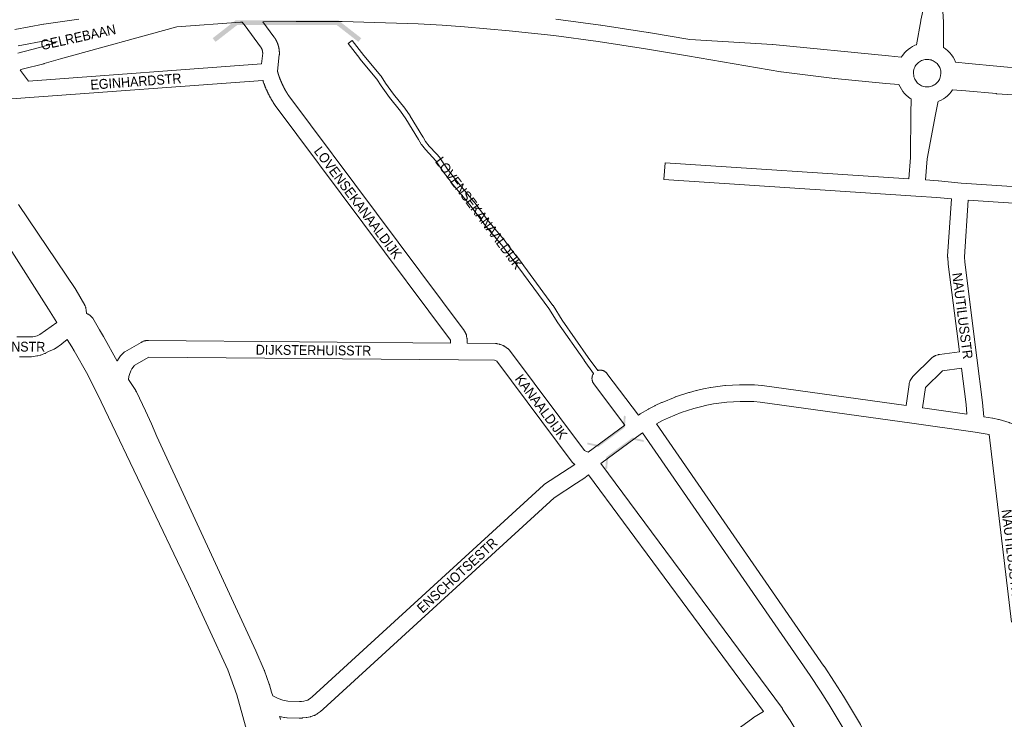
# Model space of a CAD drawing. Header units: metres. Extents: x 123819 to 142731, y 393440 to 405763.
# Tile 211 of 256: x 134926 to 135695, y 397464 to 398010. Entities that reach past the tile are written whole.
import ezdxf
from ezdxf.enums import TextEntityAlignment as Align

# ---------------------------------------------------------------- set-up
doc = ezdxf.new("R2010")
doc.units = ezdxf.units.M
doc.header["$MEASUREMENT"] = 0
for name, color, linetype, lineweight in [('gs-anno-wegen algemeen tekst', 7, 'Continuous', 0), ('gs-knt-aanvullende hoofdweg', 7, 'Continuous', 0), ('gs-knt-hoofdweg', 7, 'Continuous', 0), ('gs-knt-paden', 7, 'Continuous', 0), ('gs-knt-wegen algemeen', 7, 'Continuous', 0), ('gs-symb-viaduct', 7, 'Continuous', 0)]:
    doc.layers.add(name, color=color, linetype=linetype, lineweight=lineweight)
doc.styles.add('Style-Arial', font='arial.ttf')

# ---------------------------------------------------------------- blocks, each defined once
blk = doc.blocks.new('gg0-viaduct_88')
at = {"layer": 'gs-symb-viaduct', "linetype": 'Continuous'}
blk.add_hatch(color=7, dxfattribs=at).paths.add_polyline_path([(-5.576, -1.689), (-5.8, -1.4), (-4, 0), (4, 0), (5.8, -1.4), (5.576, -1.689), (3.875, -0.366), (-3.875, -0.366)])
blk = doc.blocks.new('gg0-viaduct_150')
at = {"layer": 'gs-symb-viaduct', "linetype": 'Continuous', "extrusion": (0, 0, -1)}
blk.add_hatch(color=7, dxfattribs=at).paths.add_polyline_path([(5.58, -1.69), (3.87, -0.37), (-3.87, -0.37), (-5.58, -1.69), (-5.8, -1.4), (-4, 0), (4, 0), (5.8, -1.4)])
blk = doc.blocks.new('gg0-viaduct_151')
at = {"layer": 'gs-symb-viaduct', "linetype": 'Continuous', "extrusion": (0, 0, -1)}
blk.add_hatch(color=7, dxfattribs=at).paths.add_polyline_path([(5.58, -1.69), (3.87, -0.37), (-3.87, -0.37), (-5.58, -1.69), (-5.8, -1.4), (-4, 0), (4, 0), (5.8, -1.4)])

msp = doc.modelspace()

# ---------------------------------------------------------------- linework, layer by layer
at = {"layer": 'gs-knt-aanvullende hoofdweg', "color": 7, "linetype": 'Continuous', "flags": 128}
for points in [[(134923.96, 397762.82), (134936.51, 397762.82), (134939.85, 397763.61), (134941.97, 397764.57), (134955.24, 397773.88)], [(134963.3, 397760.54), (134959.19, 397757.25), (134958.86, 397757), (134954.43, 397753.84), (134954.12, 397753.63), (134953.8, 397753.44), (134953.47, 397753.26), (134953.13, 397753.1), (134948.89, 397751.2), (134946.5, 397749.94), (134946.24, 397749.81), (134946.15, 397749.76), (134946.1, 397749.74), (134946.06, 397749.72), (134945.97, 397749.68), (134945.69, 397749.57), (134943.2, 397748.61), (134942.91, 397748.5), (134942.6, 397748.41), (134942.3, 397748.33), (134940.51, 397747.89), (134940.25, 397747.83), (134940.12, 397747.8), (134940.08, 397747.8), (134939.99, 397747.78), (134939.72, 397747.74), (134935.52, 397747.17), (134935.44, 397747.16), (134935.18, 397747.13), (134935.13, 397747.13), (134934.85, 397747.11), (134934.82, 397747.11), (134934.51, 397747.1), (134926.11, 397747.01)]]:
    msp.add_lwpolyline(points, dxfattribs=at)
at = {"layer": 'gs-knt-hoofdweg', "color": 7, "linetype": 'Continuous', "flags": 128}
for points in [[(134955.24, 397773.88), (134948.91, 397784.29), (134918.27, 397832.31), (134854.49, 397925.68), (134845.5, 397938.84), (134833.95, 397955.62), (134833.86, 397955.75), (134833.73, 397955.94), (134827.83, 397965.47), (134826.51, 397967.6), (134822.13, 397974.67), (134781.74, 398032.27)], [(134925.46, 397865.93), (134970.04, 397799.6), (134970.18, 397799.38), (134970.32, 397799.15), (134977.03, 397787.55), (134977.2, 397787.23), (134977.36, 397786.91), (134977.51, 397786.58), (134977.64, 397786.24), (134977.75, 397785.89), (134977.85, 397785.55), (134977.93, 397785.19), (134978, 397784.84), (134978.05, 397784.48), (134978.08, 397784.12), (134978.1, 397783.76), (134978.53, 397780.83), (134978.89, 397780.72), (134979.25, 397780.59), (134979.61, 397780.44), (134979.96, 397780.28), (134980.3, 397780.1), (134980.63, 397779.91), (134980.95, 397779.69), (134981.27, 397779.47), (134981.57, 397779.23), (134981.86, 397778.97), (134982.13, 397778.7), (134982.39, 397778.42), (134982.64, 397778.12), (134982.88, 397777.82), (134983.09, 397777.5), (134983.3, 397777.17), (134988.61, 397768.15), (134991.64, 397763.01), (134991.74, 397762.84), (135002.39, 397743.69)], [(135107.78, 397439.26), (135105.88, 397446.35), (135105.09, 397449.33), (135095.9, 397483.09), (135088.8, 397502.54), (135058.1, 397569.2), (134989.97, 397712.05), (134979.54, 397733.1), (134968.8, 397751.87), (134966.91, 397754.85), (134963.3, 397760.54)], [(135011.14, 397729.47), (135016.9, 397720.7), (135017.08, 397720.39), (135017.26, 397720.08), (135017.42, 397719.76), (135024.51, 397704.97), (135024.59, 397704.8), (135029.08, 397694.84), (135029.14, 397694.71), (135033.34, 397684.91), (135110.63, 397517.61), (135110.71, 397517.42), (135117.23, 397502.31), (135117.34, 397502.06), (135117.43, 397501.81), (135121.13, 397491.36), (135121.22, 397491.1), (135121.3, 397490.84), (135122.83, 397485.33), (135123.83, 397482.35)], [(135129.16, 397466.19), (135129.85, 397464.1), (135129.93, 397463.84)]]:
    msp.add_lwpolyline(points, dxfattribs=at)
at = {"layer": 'gs-knt-paden', "color": 7, "linetype": 'Continuous', "flags": 128}
msp.add_lwpolyline([(135374.35, 397734.02), (135366.9, 397744.35), (135366.88, 397744.37), (135346.54, 397773.51), (135346.49, 397773.58), (135339.35, 397784.84), (135311.61, 397822.49), (135302.46, 397834.49), (135288.95, 397850.76), (135288.92, 397850.8), (135288.88, 397850.84), (135277.85, 397865.71), (135263.5, 397883.1), (135263.47, 397883.14), (135257.13, 397891.2), (135257.09, 397891.26), (135257.05, 397891.32), (135251.07, 397900.15), (135248.66, 397902.96), (135243.11, 397908.9), (135243.06, 397908.95), (135243.02, 397909), (135239.93, 397912.82), (135239.88, 397912.88), (135239.83, 397912.95), (135239.78, 397913.02), (135239.74, 397913.09), (135237.69, 397916.71), (135227.75, 397932.98), (135223.69, 397938.92), (135215.02, 397949.65), (135214.99, 397949.69), (135214.96, 397949.74), (135208.53, 397958.6), (135208.5, 397958.65), (135208.46, 397958.7), (135205.12, 397963.98), (135191.96, 397979.91), (135191.93, 397979.95), (135182.74, 397991.69, -0.391293), (135182.74, 397991.7), (135185.89, 397994.17, -0.391296), (135185.91, 397994.17), (135195.08, 397982.45), (135208.3, 397966.44), (135208.36, 397966.37), (135208.41, 397966.31), (135208.45, 397966.23), (135211.82, 397960.9), (135218.18, 397952.14), (135226.87, 397941.38), (135226.92, 397941.32), (135226.97, 397941.25), (135231.1, 397935.21), (135231.13, 397935.17), (135231.15, 397935.12), (135241.14, 397918.78), (135241.18, 397918.72), (135243.16, 397915.22), (135246.1, 397911.59), (135251.62, 397905.68), (135251.68, 397905.61), (135254.2, 397902.68), (135254.25, 397902.62), (135254.29, 397902.56), (135254.34, 397902.5), (135260.34, 397893.63), (135266.62, 397885.64), (135280.98, 397868.23), (135281.01, 397868.19), (135281.04, 397868.15), (135292.08, 397853.28), (135305.58, 397837.03), (135305.63, 397836.96), (135314.81, 397824.91), (135314.83, 397824.89), (135342.62, 397787.17), (135342.66, 397787.11), (135342.7, 397787.05), (135349.86, 397775.77), (135370.17, 397746.69), (135377.61, 397736.37)], format="xyb", dxfattribs=at)
at = {"layer": 'gs-knt-wegen algemeen', "color": 7, "linetype": 'Continuous', "flags": 128}
for points in [[(135626.47, 397990.82), (135629.77, 398009.6), (135629.82, 398009.89), (135633.53, 398026.56), (135634.82, 398045.68)], [(135647.81, 398044.83), (135646.52, 398025.6), (135647.52, 398008.32), (135647.52, 398008.14), (135647.53, 398007.97), (135647.6, 397988.59)], [(134922.47, 398002.82), (134944.99, 398006.91), (134945.27, 398006.96), (134972.59, 398010.7)], [(135100.06, 398008.36), (135098.63, 398008.34), (135048.95, 398004.88), (134958.13, 397979.84), (134945.43, 397976.05), (134945.16, 397975.98), (134928.19, 397971.69), (134926.67, 397971.26)], [(135115.08, 397975.78), (135116.02, 397984.13), (135116.02, 397984.22), (135116.01, 397984.31), (135116.01, 397984.39), (135116.01, 397984.48), (135116.01, 397984.56), (135116, 397984.65), (135116, 397984.73), (135115.99, 397984.82), (135115.98, 397984.91), (135115.98, 397984.99), (135115.97, 397985.08), (135115.96, 397985.16), (135115.95, 397985.25), (135115.94, 397985.33), (135115.92, 397985.42), (135115.91, 397985.5), (135115.9, 397985.59), (135115.88, 397985.67), (135115.87, 397985.76), (135115.85, 397985.84), (135115.83, 397985.92), (135115.82, 397986.01), (135115.8, 397986.09), (135115.78, 397986.17), (135115.76, 397986.26), (135115.74, 397986.34), (135115.71, 397986.42), (135115.69, 397986.51), (135115.67, 397986.59), (135115.64, 397986.67), (135115.62, 397986.75), (135115.59, 397986.83), (135115.56, 397986.92), (135115.53, 397987), (135115.5, 397987.08), (135115.48, 397987.16), (135115.44, 397987.24), (135115.41, 397987.32), (135115.38, 397987.4), (135115.35, 397987.48), (135115.31, 397987.56), (135115.28, 397987.63), (135115.24, 397987.71), (135115.21, 397987.79), (135115.17, 397987.87), (135115.13, 397987.94), (135115.1, 397988.02), (135115.06, 397988.1), (135115.02, 397988.17), (135114.98, 397988.25), (135114.93, 397988.32), (135114.89, 397988.4), (135114.85, 397988.47), (135114.81, 397988.55), (135114.76, 397988.62), (135114.72, 397988.69), (135114.67, 397988.77), (135114.62, 397988.84), (135114.58, 397988.91), (135114.53, 397988.98), (135114.48, 397989.05), (135114.43, 397989.12), (135114.38, 397989.19), (135114.33, 397989.26), (135102.21, 398005.48), (135100.06, 398008.36)], [(135622.27, 397948.47), (135621.62, 397948.87), (135619.98, 397950.06), (135618.46, 397951.39), (135617.05, 397952.85), (135615.77, 397954.42), (135614.63, 397956.1), (135613.63, 397957.86), (135612.8, 397959.7), (135602.65, 397960.66), (135562.68, 397964.47), (135562.51, 397964.49), (135520.73, 397969.62), (135520.43, 397969.66), (135447.7, 397982.04), (135414.99, 397987.49), (135377.98, 397993.26), (135343.25, 397997.9), (135308.42, 398001.75), (135273.49, 398004.81), (135256.03, 398006.04), (135237.34, 398007.14), (135178.03, 398008.99), (135142.04, 398009.05), (135116.12, 398008.63)], [(135116.12, 398008.63), (135124.76, 397997.05), (135124.83, 397996.96), (135124.9, 397996.87), (135124.96, 397996.77), (135125.03, 397996.68), (135125.09, 397996.59), (135125.16, 397996.5), (135125.22, 397996.4), (135125.29, 397996.31), (135125.35, 397996.22), (135125.41, 397996.12), (135125.48, 397996.03), (135125.54, 397995.94), (135125.6, 397995.84), (135125.66, 397995.75), (135125.72, 397995.65), (135125.78, 397995.55), (135125.84, 397995.46), (135125.9, 397995.36), (135125.96, 397995.26), (135126.02, 397995.17), (135126.07, 397995.07), (135126.13, 397994.97), (135126.19, 397994.87), (135126.24, 397994.78), (135126.3, 397994.68), (135126.35, 397994.58), (135126.41, 397994.48), (135126.46, 397994.38), (135126.52, 397994.28), (135126.57, 397994.18), (135126.62, 397994.08), (135126.67, 397993.98), (135126.72, 397993.88), (135126.77, 397993.78), (135126.82, 397993.68), (135126.87, 397993.58), (135126.92, 397993.47), (135126.97, 397993.37), (135127.02, 397993.27), (135127.07, 397993.17), (135127.11, 397993.06), (135127.16, 397992.96), (135127.21, 397992.86), (135127.25, 397992.75), (135127.3, 397992.65), (135127.34, 397992.55), (135127.38, 397992.44), (135127.43, 397992.34), (135127.47, 397992.23), (135127.51, 397992.13), (135127.55, 397992.02), (135127.59, 397991.92), (135127.64, 397991.81), (135127.68, 397991.7), (135127.71, 397991.6), (135127.75, 397991.49), (135127.79, 397991.39), (135127.83, 397991.28), (135127.87, 397991.17), (135127.9, 397991.07), (135127.94, 397990.96), (135127.97, 397990.85), (135128.01, 397990.74), (135128.04, 397990.64), (135128.08, 397990.53), (135128.11, 397990.42), (135128.14, 397990.31), (135128.17, 397990.2), (135128.21, 397990.09), (135128.24, 397989.99), (135128.27, 397989.88), (135128.3, 397989.77), (135128.33, 397989.66), (135128.35, 397989.55), (135128.38, 397989.44), (135128.41, 397989.33), (135128.44, 397989.22), (135128.46, 397989.11), (135128.49, 397989), (135128.51, 397988.89), (135128.54, 397988.78), (135128.56, 397988.67), (135128.58, 397988.56), (135128.61, 397988.45), (135128.63, 397988.34), (135128.65, 397988.22), (135128.67, 397988.11), (135128.69, 397988), (135128.71, 397987.89), (135128.73, 397987.78), (135128.75, 397987.67), (135128.77, 397987.56), (135128.79, 397987.45), (135128.8, 397987.33), (135128.82, 397987.22), (135128.83, 397987.11), (135128.85, 397987), (135128.86, 397986.88), (135128.88, 397986.77), (135128.89, 397986.66), (135128.9, 397986.55), (135128.92, 397986.44), (135128.93, 397986.32), (135128.94, 397986.21), (135128.95, 397986.1), (135128.96, 397985.99), (135128.97, 397985.87), (135128.98, 397985.76), (135128.99, 397985.65), (135128.99, 397985.53), (135129, 397985.42), (135129.01, 397985.31), (135129.01, 397985.2), (135129.02, 397985.08), (135129.02, 397984.97), (135129.02, 397984.86), (135129.03, 397984.74), (135129.03, 397984.63), (135129.03, 397984.52), (135129.03, 397984.4), (135129.04, 397984.29), (135129.04, 397984.18), (135129.04, 397984.06), (135129.03, 397983.95), (135129.03, 397983.84), (135129.03, 397983.73), (135129.03, 397983.61), (135129.02, 397983.5), (135129.01, 397983.24), (135128.99, 397982.98), (135127.55, 397970.18), (135127.59, 397970.02), (135127.64, 397969.86), (135127.68, 397969.7), (135127.73, 397969.55), (135127.77, 397969.39), (135127.82, 397969.23), (135127.87, 397969.07), (135127.92, 397968.91), (135127.96, 397968.75), (135128.01, 397968.59), (135128.06, 397968.43), (135128.11, 397968.27), (135128.16, 397968.12), (135128.21, 397967.96), (135128.26, 397967.8), (135128.31, 397967.64), (135128.36, 397967.48), (135128.41, 397967.32), (135128.46, 397967.17), (135128.52, 397967.01), (135128.57, 397966.85), (135128.62, 397966.69), (135128.67, 397966.54), (135128.73, 397966.38), (135128.78, 397966.22), (135128.84, 397966.07), (135128.89, 397965.91), (135128.95, 397965.75), (135129, 397965.6), (135129.06, 397965.44), (135129.11, 397965.28), (135129.17, 397965.13), (135129.23, 397964.97), (135129.29, 397964.82), (135129.34, 397964.66), (135129.4, 397964.51), (135129.46, 397964.35), (135129.52, 397964.2), (135129.58, 397964.04), (135129.64, 397963.89), (135129.7, 397963.73), (135129.76, 397963.58), (135129.82, 397963.42), (135129.88, 397963.27), (135129.94, 397963.11), (135130.01, 397962.96), (135130.07, 397962.81), (135130.13, 397962.65), (135130.19, 397962.5), (135130.26, 397962.35), (135130.32, 397962.19), (135130.39, 397962.04), (135130.45, 397961.89), (135130.52, 397961.73), (135130.58, 397961.58), (135130.65, 397961.43), (135130.71, 397961.28), (135130.78, 397961.13), (135130.85, 397960.97), (135130.91, 397960.82), (135130.98, 397960.67), (135131.05, 397960.52), (135131.12, 397960.37), (135131.19, 397960.22), (135131.26, 397960.07), (135131.33, 397959.92), (135131.4, 397959.76), (135131.47, 397959.62), (135131.54, 397959.47), (135131.61, 397959.31), (135131.68, 397959.16), (135131.75, 397959.02), (135131.82, 397958.87), (135131.9, 397958.72), (135131.97, 397958.57), (135132.04, 397958.42), (135132.12, 397958.27), (135132.19, 397958.12), (135132.27, 397957.97), (135132.34, 397957.83), (135132.41, 397957.68), (135132.49, 397957.53), (135132.57, 397957.38), (135132.64, 397957.23), (135132.72, 397957.09), (135132.8, 397956.94), (135132.87, 397956.79), (135132.95, 397956.65), (135133.03, 397956.5), (135133.11, 397956.35), (135133.19, 397956.21), (135133.26, 397956.06), (135133.34, 397955.92), (135133.42, 397955.77), (135133.5, 397955.62), (135133.58, 397955.48), (135133.67, 397955.34), (135133.75, 397955.19), (135133.83, 397955.05), (135133.91, 397954.9), (135133.99, 397954.76), (135134.08, 397954.61), (135134.16, 397954.47), (135134.24, 397954.33), (135134.33, 397954.18), (135134.41, 397954.04), (135134.49, 397953.9), (135134.58, 397953.76), (135134.66, 397953.61), (135134.75, 397953.47), (135134.84, 397953.33), (135134.92, 397953.19), (135135.01, 397953.04), (135135.1, 397952.9), (135135.18, 397952.76), (135135.27, 397952.62), (135135.36, 397952.48), (135135.45, 397952.34), (135135.54, 397952.2), (135135.62, 397952.06), (135135.71, 397951.92), (135135.8, 397951.78), (135135.89, 397951.64), (135135.98, 397951.5), (135136.07, 397951.36), (135136.17, 397951.22), (135136.26, 397951.08), (135136.35, 397950.95), (135273.29, 397767.6), (135273.44, 397767.38), (135273.59, 397767.16), (135273.73, 397766.93), (135273.85, 397766.7), (135274.6, 397765.26), (135274.73, 397764.99), (135274.85, 397764.71), (135274.96, 397764.43), (135275.05, 397764.14), (135275.13, 397763.85), (135275.2, 397763.56), (135275.25, 397763.26), (135275.5, 397761.66), (135275.54, 397761.4), (135275.56, 397761.13), (135275.57, 397760.87), (135275.58, 397760.6), (135275.55, 397757.69), (135297.75, 397757.45), (135298.07, 397757.44), (135298.39, 397757.41), (135298.7, 397757.37), (135299.01, 397757.31), (135300.69, 397756.96), (135300.97, 397756.89), (135301.25, 397756.82), (135301.52, 397756.73), (135301.79, 397756.63), (135303.75, 397755.84), (135304.02, 397755.72), (135304.29, 397755.59), (135304.55, 397755.45), (135304.8, 397755.3), (135305.05, 397755.13), (135307.11, 397753.69), (135307.35, 397753.51), (135307.58, 397753.33), (135307.8, 397753.13), (135308.02, 397752.92), (135308.22, 397752.71), (135308.41, 397752.48), (135308.59, 397752.25), (135367.15, 397673.94), (135370, 397672.53)], [(135344.9, 398010.81), (135379.78, 398006.15), (135379.92, 398006.13), (135417.03, 398000.35), (135417.1, 398000.34), (135449.51, 397994.94), (135514.1, 397990.99), (135514.34, 397990.97), (135604.73, 397982.06), (135614.6, 397981.09), (135615.75, 397982.78), (135617.04, 397984.37), (135618.47, 397985.85), (135620.02, 397987.19), (135621.68, 397988.4), (135623.44, 397989.46), (135625.28, 397990.36), (135626.47, 397990.82)], [(134924.91, 397984.29), (134941.84, 397988.57), (134954.47, 397992.34), (134954.56, 397992.37), (134947.17, 397994.08), (134924.99, 397990.05)], [(135647.6, 397988.59), (135649.17, 397987.51), (135650.84, 397986.12), (135652.37, 397984.57), (135653.76, 397982.9), (135654.99, 397981.1), (135656.05, 397979.2), (135656.93, 397977.21), (135666.98, 397976.26), (135733.46, 397969.92)], [(135633.26, 397958.02), (135634.27, 397957.92), (135634.28, 397957.92), (135634.28, 397957.92), (135635.3, 397957.92), (135636.32, 397958), (135637.23, 397958.17), (135638.12, 397958.42), (135638.98, 397958.75), (135639.82, 397959.14), (135640.61, 397959.61), (135641.37, 397960.14), (135642.07, 397960.74), (135642.72, 397961.4), (135643.32, 397962.11), (135643.84, 397962.86), (135644.31, 397963.66), (135644.7, 397964.5), (135645.31, 397966.65), (135645.5, 397968.67), (135645.37, 397970.41), (135645.17, 397971.31), (135644.91, 397972.18), (135644.56, 397973.03), (135644.15, 397973.85), (135643.67, 397974.63), (135643.12, 397975.37), (135642.51, 397976.06), (135641.85, 397976.69), (135641.13, 397977.26), (135640.37, 397977.77), (135639.57, 397978.22), (135638.73, 397978.59), (135637.83, 397978.9), (135636.92, 397979.12), (135635.99, 397979.27), (135635.04, 397979.33), (135634.1, 397979.31), (135633.16, 397979.21), (135632.23, 397979.02), (135631.31, 397978.75), (135630.43, 397978.4), (135629.57, 397977.98), (135628.76, 397977.47), (135628, 397976.9), (135627.29, 397976.27), (135626.64, 397975.57), (135626.05, 397974.82), (135625.54, 397974.01), (135625.09, 397973.17), (135624.73, 397972.29), (135624.24, 397970.36), (135624.1, 397968.62), (135624.27, 397966.6), (135624.48, 397965.69), (135624.78, 397964.81), (135625.15, 397963.95), (135625.59, 397963.12), (135626.1, 397962.34), (135626.68, 397961.61), (135627.32, 397960.93), (135628.02, 397960.31), (135628.77, 397959.75), (135629.57, 397959.26), (135630.4, 397958.84), (135631.27, 397958.49), (135632.26, 397958.21), (135633.26, 397958.02)], [(134926.67, 397971.26), (134926.85, 397971.06), (134927.04, 397970.81), (134933.23, 397962.49), (135115.08, 397975.78)], [(135262.53, 397757.82), (135262.55, 397760.19), (135262.55, 397760.21), (135262.54, 397760.23), (135125.81, 397943.3), (135125.71, 397943.43), (135125.62, 397943.57), (135125.43, 397943.85), (135125.25, 397944.13), (135125.06, 397944.41), (135124.88, 397944.7), (135124.7, 397944.98), (135124.52, 397945.26), (135124.34, 397945.55), (135124.16, 397945.83), (135123.98, 397946.12), (135123.81, 397946.4), (135123.63, 397946.69), (135123.46, 397946.98), (135123.29, 397947.27), (135123.12, 397947.56), (135122.95, 397947.85), (135122.78, 397948.14), (135122.61, 397948.43), (135122.45, 397948.72), (135122.28, 397949.01), (135122.12, 397949.31), (135121.96, 397949.6), (135121.8, 397949.9), (135121.64, 397950.19), (135121.48, 397950.49), (135121.32, 397950.78), (135121.17, 397951.08), (135121.01, 397951.38), (135120.86, 397951.68), (135120.71, 397951.98), (135120.56, 397952.28), (135120.41, 397952.58), (135120.26, 397952.88), (135120.11, 397953.18), (135119.96, 397953.48), (135119.82, 397953.79), (135119.68, 397954.09), (135119.53, 397954.4), (135119.39, 397954.7), (135119.25, 397955.01), (135119.12, 397955.31), (135118.98, 397955.62), (135118.84, 397955.93), (135118.71, 397956.23), (135118.58, 397956.54), (135118.44, 397956.85), (135118.31, 397957.16), (135118.18, 397957.47), (135118.06, 397957.78), (135117.93, 397958.09), (135117.8, 397958.4), (135117.68, 397958.72), (135117.56, 397959.03), (135117.44, 397959.34), (135117.32, 397959.65), (135117.2, 397959.97), (135117.08, 397960.28), (135116.96, 397960.6), (135116.85, 397960.91), (135116.74, 397961.23), (135116.63, 397961.54), (135116.62, 397961.55), (135116.62, 397961.55), (135116.51, 397961.86), (135116.4, 397962.18), (135116.3, 397962.5), (135116.19, 397962.81)], [(135715.1, 397950.9), (135688.82, 397952.6), (135688.6, 397952.61), (135665.1, 397954.93), (135654.67, 397955.62), (135653.49, 397953.98), (135652.18, 397952.44), (135650.74, 397951.02), (135649.18, 397949.73), (135647.52, 397948.58), (135645.77, 397947.57), (135643.94, 397946.71), (135643.26, 397946.46)], [(135620.51, 397886.07), (135621.84, 397902.85), (135622.11, 397938.26), (135622.17, 397947.15), (135622.18, 397947.43), (135622.2, 397947.71), (135622.27, 397948.47)], [(135643.26, 397946.46), (135643.21, 397945.98), (135643.18, 397945.68), (135643.13, 397945.37), (135641.41, 397936.35), (135634.81, 397901.7), (135633.5, 397885.22)], [(135633.5, 397885.22), (135643.39, 397884.58), (135643.63, 397884.55), (135661.29, 397882.73), (135907.65, 397866.5), (135907.91, 397866.47), (135908.18, 397866.44), (135908.44, 397866.39), (135908.71, 397866.34), (135912.6, 397865.42), (135912.84, 397865.36), (135913.07, 397865.3), (135920.7, 397862.89), (135920.95, 397862.8), (135921.19, 397862.71), (135921.44, 397862.61), (135921.67, 397862.49), (135946.64, 397849.89), (136015.5, 397816.4), (136018.49, 397814.94)], [(135659.94, 397751.08), (135651.24, 397819.42), (135651.21, 397819.72), (135650.8, 397824.73), (135650.79, 397824.97), (135650.78, 397825.22), (135650.78, 397825.46), (135650.79, 397825.7), (135653.82, 397870.41)], [(135666.8, 397869.32), (135663.82, 397825.31), (135664.17, 397820.92), (135673.68, 397746.32), (135678.05, 397711.47), (135678.06, 397711.3), (135679.16, 397700.33)], [(135935.04, 397841.16), (135916.28, 397850.63), (135909.39, 397852.81), (135906.25, 397853.54), (135666.8, 397869.32)], [(135002.39, 397743.69), (135002.76, 397744.32), (135002.81, 397744.41), (135002.92, 397744.59), (135002.98, 397744.67), (135005.06, 397747.8), (135005.24, 397748.06), (135005.43, 397748.3), (135005.64, 397748.54), (135005.85, 397748.77), (135007.14, 397750.07), (135007.34, 397750.27), (135007.56, 397750.46), (135007.78, 397750.64), (135008.01, 397750.81), (135008.25, 397750.97), (135008.5, 397751.12), (135021.04, 397758.39), (135021.29, 397758.53), (135021.55, 397758.66), (135021.82, 397758.77), (135023.05, 397759.28), (135023.32, 397759.39), (135023.59, 397759.48), (135023.87, 397759.56), (135024.16, 397759.63), (135024.44, 397759.68), (135024.73, 397759.72), (135026.05, 397759.89), (135026.34, 397759.92), (135026.63, 397759.94), (135026.92, 397759.94)], [(135026.92, 397759.94), (135262.53, 397757.82)], [(135268.92, 397744.74), (135268.91, 397744.74), (135027.23, 397746.92), (135027.21, 397746.91), (135027.19, 397746.91), (135015.77, 397740.29), (135015.54, 397740.05), (135013.93, 397737.63), (135013.05, 397736.12), (135011.9, 397733.3), (135011.48, 397731.83), (135011.14, 397729.47)], [(135409.33, 397701.54), (135410.14, 397702.14), (135410.35, 397702.29), (135410.53, 397702.4), (135410.76, 397702.54), (135417.18, 397706.24), (135417.42, 397706.37), (135422.29, 397708.9), (135422.51, 397709.01), (135427.46, 397711.36), (135427.62, 397711.43), (135427.79, 397711.5), (135437.94, 397715.66), (135438.16, 397715.74), (135438.39, 397715.82), (135448.82, 397719.22), (135448.99, 397719.27), (135449.16, 397719.32), (135454.46, 397720.73), (135454.69, 397720.79), (135460.04, 397722.01), (135460.27, 397722.06), (135465.66, 397723.08), (135465.83, 397723.11), (135466.01, 397723.14), (135476.88, 397724.59), (135477.12, 397724.62), (135477.36, 397724.64), (135488.31, 397725.29), (135488.54, 397725.3), (135488.78, 397725.31), (135499.75, 397725.16), (135499.93, 397725.16), (135500.11, 397725.15), (135505.58, 397724.78), (135505.81, 397724.76), (135506.04, 397724.73), (135618.3, 397708.98), (135620.61, 397725.39), (135620.65, 397725.66), (135620.71, 397725.93), (135620.78, 397726.2), (135621.11, 397727.42), (135621.2, 397727.71), (135621.3, 397727.99), (135621.41, 397728.28), (135621.54, 397728.55), (135621.67, 397728.82), (135621.83, 397729.08), (135621.99, 397729.34), (135623.1, 397730.99), (135623.25, 397731.2), (135623.41, 397731.41), (135623.57, 397731.61), (135623.75, 397731.8), (135623.93, 397731.99), (135637.93, 397745.78), (135638.12, 397745.96), (135638.32, 397746.13), (135638.53, 397746.3), (135639.49, 397747.04), (135639.73, 397747.22), (135639.98, 397747.38), (135640.23, 397747.54), (135640.5, 397747.68), (135640.77, 397747.81), (135641.04, 397747.93), (135641.32, 397748.03), (135643.2, 397748.68), (135643.45, 397748.76), (135643.7, 397748.83), (135643.95, 397748.89), (135644.21, 397748.95), (135644.46, 397748.99), (135659.94, 397751.08)], [(135268.93, 397744.74), (135268.92, 397744.74), (135268.92, 397744.74)], [(135268.93, 397744.74), (135268.92, 397744.74), (135268.92, 397744.74)], [(135359.71, 397663.1), (135359.71, 397663.11), (135359.44, 397663.26), (135359.19, 397663.43), (135358.94, 397663.6), (135358.7, 397663.79), (135358.47, 397664), (135358.25, 397664.21), (135358.04, 397664.43), (135357.84, 397664.66), (135357.65, 397664.9), (135298.79, 397743.62), (135298.19, 397744.04), (135297.47, 397744.33), (135296.97, 397744.43), (135268.93, 397744.74)], [(135661.58, 397738.16), (135646.86, 397736.17), (135646.66, 397736.1), (135633.53, 397723.17), (135633.42, 397723.01)], [(135665.88, 397702.29), (135665.12, 397709.93), (135661.58, 397738.16)], [(135398.85, 397693.81), (135374.4, 397726.26), (135374.22, 397726.52), (135374.04, 397726.79), (135373.88, 397727.07), (135373.74, 397727.35), (135373.61, 397727.64), (135373.49, 397727.94), (135373.39, 397728.24), (135373.3, 397728.55), (135373.23, 397728.86), (135373.17, 397729.17), (135373.13, 397729.49), (135373.1, 397729.81), (135373.09, 397730.13), (135373.1, 397730.45), (135373.12, 397730.77), (135373.15, 397731.08), (135373.21, 397731.4), (135373.27, 397731.71), (135373.36, 397732.02), (135373.45, 397732.32), (135373.57, 397732.62), (135373.69, 397732.92), (135373.84, 397733.2), (135373.99, 397733.48), (135374.16, 397733.75), (135374.34, 397734.02), (135374.35, 397734.02)], [(135377.61, 397736.37), (135377.66, 397736.39), (135377.97, 397736.48), (135378.28, 397736.55), (135378.6, 397736.61), (135378.91, 397736.65), (135379.23, 397736.68), (135379.55, 397736.69), (135379.87, 397736.68), (135380.19, 397736.66), (135380.51, 397736.62), (135380.82, 397736.57), (135381.13, 397736.5), (135381.44, 397736.42), (135381.75, 397736.32), (135382.05, 397736.21), (135382.34, 397736.08), (135382.63, 397735.94), (135382.9, 397735.79), (135383.18, 397735.62), (135383.44, 397735.44), (135383.69, 397735.24), (135383.94, 397735.03), (135384.17, 397734.82), (135384.39, 397734.59), (135384.6, 397734.35), (135384.8, 397734.1), (135409.33, 397701.54)], [(135633.42, 397723.01), (135631.19, 397707.17), (135665.88, 397702.29)], [(135683.15, 397686.5), (135672.21, 397688.25), (135622.93, 397695.18), (135504.46, 397711.8), (135499.4, 397712.15), (135488.85, 397712.28), (135478.37, 397711.65), (135467.91, 397710.26), (135462.81, 397709.29), (135457.7, 397708.12), (135452.68, 397706.79), (135442.65, 397703.51), (135432.88, 397699.52), (135428.19, 397697.3), (135423.55, 397694.89), (135423.38, 397694.79)], [(135679.16, 397700.33), (135685.74, 397699.27), (135685.96, 397699.23), (135686.18, 397699.19), (135690.54, 397698.17), (135690.94, 397698.07), (135698.74, 397695.72), (135698.99, 397695.64), (135699.24, 397695.55), (135727.4, 397684.5), (135727.63, 397684.4), (135738.52, 397679.65), (135738.67, 397679.59), (135738.82, 397679.51), (135831.66, 397633.22)], [(135370, 397672.53), (135398.85, 397693.81)], [(135423.38, 397694.79), (135554.24, 397505.57), (135554.33, 397505.43), (135562.41, 397493.1), (135562.46, 397493.01), (135569.34, 397482.11), (135569.42, 397481.98), (135582.66, 397459.87), (135582.74, 397459.74), (135589.1, 397448.54), (135589.18, 397448.4), (135601.38, 397425.7), (135601.45, 397425.57), (135607.28, 397414.07), (135607.37, 397413.89), (135607.46, 397413.7), (135641.55, 397334.32), (135693.44, 397214.14)], [(135411.87, 397687.24), (135380.02, 397663.74)], [(135411.88, 397687.24), (135411.87, 397687.24), (135411.87, 397687.24)], [(135411.88, 397687.24), (135411.87, 397687.24), (135411.87, 397687.24)], [(135412.47, 397687.68), (135411.88, 397687.24)], [(135682.1, 397207.56), (135681.75, 397208.37), (135681.74, 397208.39), (135629.59, 397329.17), (135629.59, 397329.18), (135595.58, 397408.37), (135589.87, 397419.6), (135577.74, 397442.17), (135571.46, 397453.25), (135558.29, 397475.23), (135551.48, 397486.02), (135543.49, 397498.23), (135412.47, 397687.68)], [(135700.73, 397539.82), (135683.15, 397686.5)], [(135123.83, 397482.35), (135128.17, 397480.3), (135131.84, 397478.95), (135133.12, 397478.6), (135134.42, 397478.38), (135135.73, 397478.28), (135144.7, 397477.97), (135146.23, 397478.03), (135148.1, 397478.24), (135149.96, 397478.63), (135151.21, 397479.06), (135151.47, 397479.21), (135153.32, 397480.55), (135154.61, 397481.61), (135335.27, 397646.96), (135335.46, 397647.13), (135335.67, 397647.29), (135335.88, 397647.45), (135336.09, 397647.6), (135359.71, 397663.1)], [(135380.02, 397663.74), (135521.76, 397472.33), (135521.97, 397472.03), (135527.42, 397463.74), (135527.53, 397463.57), (135537.49, 397447.32), (135537.59, 397447.15), (135542.31, 397438.87), (135542.38, 397438.75), (135546.92, 397430.38), (135547.01, 397430.2), (135555.57, 397413.18), (135555.68, 397412.95), (135586.32, 397345.47), (135586.39, 397345.32), (135586.45, 397345.17), (135594.17, 397325.65), (135602.15, 397305.47), (135602.25, 397305.18), (135602.35, 397304.89), (135602.42, 397304.6), (135616.82, 397244.81), (135636.59, 397188.06), (135638.63, 397182.73)], [(135370.43, 397654.81), (135367.73, 397652.8), (135367.58, 397652.69), (135367.42, 397652.59), (135360.91, 397648.31), (135343.68, 397637), (135343.67, 397637)], [(135507.1, 397470.24), (135370.43, 397654.81)], [(135343.67, 397637), (135163.27, 397471.89), (135163.15, 397471.78), (135163.02, 397471.67), (135161.45, 397470.38), (135161.29, 397470.25), (135161.12, 397470.12), (135158.83, 397468.47), (135158.65, 397468.34), (135158.46, 397468.22), (135158.27, 397468.1), (135157.18, 397467.47), (135156.9, 397467.32), (135156.63, 397467.19), (135156.34, 397467.06), (135156.05, 397466.96), (135153.82, 397466.18), (135153.56, 397466.1), (135153.29, 397466.03), (135153.02, 397465.96), (135150.46, 397465.43), (135150.19, 397465.38), (135150.15, 397465.37), (135149.87, 397465.34), (135147.45, 397465.06), (135147.2, 397465.04), (135146.94, 397465.02), (135144.92, 397464.95), (135144.7, 397464.95), (135144.48, 397464.95), (135135.14, 397465.27), (135134.85, 397465.29), (135133.11, 397465.42), (135132.82, 397465.45), (135132.53, 397465.49), (135130.62, 397465.82), (135130.31, 397465.88), (135130, 397465.96), (135129.16, 397466.19)], [(135195.55, 397302.35), (135273.69, 397338.33), (135273.72, 397338.34), (135290.68, 397346.05), (135290.96, 397346.17), (135291.24, 397346.27), (135291.52, 397346.36), (135291.81, 397346.44), (135318.45, 397353.07), (135321.46, 397354.14), (135322.73, 397354.82), (135479.42, 397450.18), (135482.7, 397453.23), (135482.9, 397453.4), (135483.09, 397453.57), (135483.3, 397453.72), (135498.78, 397465.03), (135498.98, 397465.17), (135499.18, 397465.3), (135507.1, 397470.24)]]:
    msp.add_lwpolyline(points, dxfattribs=at)
for points in [[(135116.19, 397962.81), (134930.61, 397949.25), (134892.09, 397946.43, -0.384551), (134892.08, 397946.44), (134891.13, 397959.4, -0.384551), (134891.14, 397959.41), (134917.84, 397961.37), (134917.24, 397962.17), (134916.88, 397962.42), (134910.34, 397966.63)], [(135653.82, 397870.41), (135642.41, 397871.59), (135626.07, 397872.66), (135429.27, 397885.54, -0.384475), (135429.26, 397885.55), (135430.11, 397898.52, -0.384476), (135430.12, 397898.53), (135620.51, 397886.07)]]:
    msp.add_lwpolyline(points, format="xyb", dxfattribs=at)

# ---------------------------------------------------------------- block references
at = {"layer": 'gs-symb-viaduct', "color": 7, "linetype": 'Continuous', "xscale": 10, "yscale": 10, "zscale": 10}
msp.add_blockref('gg0-viaduct_88', (135134.97, 398009.94), dxfattribs=at)
at = {"layer": 'gs-symb-viaduct', "color": 7, "linetype": 'Continuous', "extrusion": (0, 0, -1), "xscale": 3.194761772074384, "yscale": 4.728755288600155, "zscale": 3.194761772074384}
for name, p, rotation in [('gg0-viaduct_150', (-135388.44, 397684.33), 143.5924179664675), ('gg0-viaduct_151', (-135394.5, 397676.42), 323.5924179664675)]:
    msp.add_blockref(name, p, dxfattribs=dict(at, rotation=rotation))

# ---------------------------------------------------------------- texts
at = {"layer": 'gs-anno-wegen algemeen tekst', "color": 7, "style": 'Style-Arial', "width": 0.909091}
for s, rotation, p in [('GELREBAAN', 12.38101, (134971.98, 397996.71)), ('EGINHARDSTR', 4.18044, (135017.01, 397962.09)), ('LOVENSEKANAALDIJK', 306.75536, (135190.36, 397867.5)), ('LOVENSEKANAALDIJK', 306.75536, (135284.96, 397859.5)), ('NAUTILUSSTR', 277.28979, (135662.38, 397779.09)), ('V.  METERENSTR', 359.59665, (134905.26, 397755.21)), ('DIJKSTERHUISSTR', 359.48352, (135155.7, 397752.27)), ('KANAALDIJK', 306.75536, (135333.48, 397708.1)), ('NAUTILUSSTR', 276.79839, (135700.7, 397594.21)), ('ENSCHOTSESTR', 42.46538, (135267.85, 397576.43))]:
    msp.add_text(s, height=7.7, rotation=rotation, dxfattribs=at).set_placement(p, align=Align.MIDDLE_CENTER)

doc.saveas('drawing.dxf')
